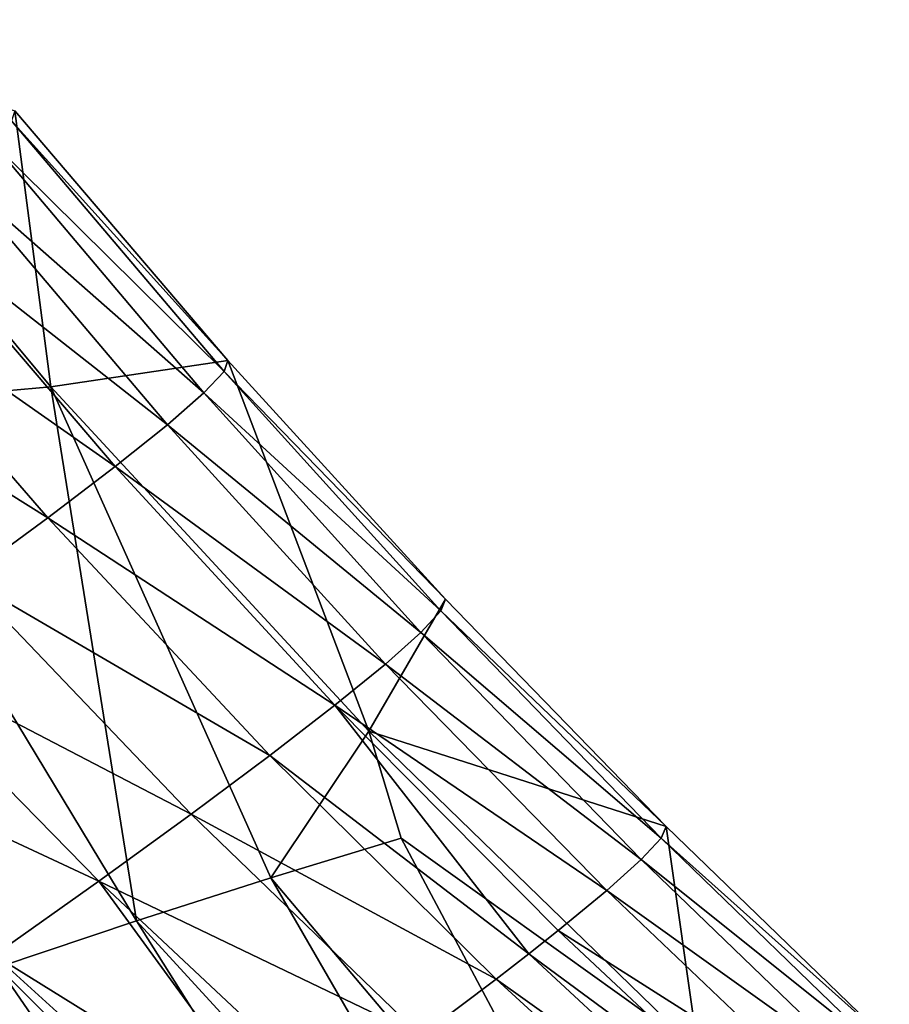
# Model space of a CAD drawing. Header units: metres. Extents: x 39 to 273, y -927 to -601.
# Tile 4 of 8: x 199 to 232, y -852 to -815. Entities that reach past the tile are written whole.
import ezdxf

# ---------------------------------------------------------------- set-up
doc = ezdxf.new("R2010")
doc.units = ezdxf.units.M

msp = doc.modelspace()

# ---------------------------------------------------------------- linework, layer by layer
at = {"layer": 'None'}
for points in [[(199.980621, -828.804077, -6.143128), (188.274353, -814.723022, -2.131491), (198.599136, -818.214233, -3.541771)], [(188.274353, -814.723022, -2.131491), (199.980621, -828.804077, -6.143128), (191.350372, -829.56311, 4.231885)], [(198.599136, -818.214233, -3.541771), (198.483658, -818.603027, 4.416941), (206.766388, -827.788513, -6.618952)], [(199.980621, -828.804077, -6.143128), (198.599136, -818.214233, -3.541771), (206.766388, -827.788513, -6.618952)], [(206.623245, -828.20874, 1.092437), (198.483658, -818.603027, 4.416941), (197.707626, -819.40802, 12.261387)], [(198.483658, -818.603027, 4.416941), (206.623245, -828.20874, 1.092437), (206.766388, -827.788513, -6.618952)], [(196.278992, -820.619263, 19.928217), (205.850922, -829.034668, 8.685819), (197.707626, -819.40802, 12.261387)], [(197.707626, -819.40802, 12.261387), (205.850922, -829.034668, 8.685819), (206.623245, -828.20874, 1.092437)], [(194.211716, -822.223267, 27.355217), (204.457306, -830.255371, 16.103867), (196.278992, -820.619263, 19.928217)], [(196.278992, -820.619263, 19.928217), (204.457306, -830.255371, 16.103867), (205.850922, -829.034668, 8.685819)], [(202.455688, -831.856689, 23.290276), (194.211716, -822.223267, 27.355217), (191.525574, -824.20343, 34.481987)], [(202.455688, -831.856689, 23.290276), (204.457306, -830.255371, 16.103867), (194.211716, -822.223267, 27.355217)], [(199.864685, -833.821533, 30.190371), (191.525574, -824.20343, 34.481987), (188.246002, -826.539551, 41.25058)], [(199.864685, -833.821533, 30.190371), (202.455688, -831.856689, 23.290276), (191.525574, -824.20343, 34.481987)], [(196.708115, -836.129639, 36.751694), (199.864685, -833.821533, 30.190371), (188.246002, -826.539551, 41.25058)], [(212.170303, -842.000977, -11.634331), (199.980621, -828.804077, -6.143128), (206.766388, -827.788513, -6.618952)], [(206.766388, -827.788513, -6.618952), (206.623245, -828.20874, 1.092437), (215.108612, -836.945251, -10.414367)], [(206.766388, -827.788513, -6.618952), (215.108612, -836.945251, -10.414367), (212.170303, -842.000977, -11.634331)], [(205.850922, -829.034668, 8.685819), (214.935791, -837.384216, -2.967438), (206.623245, -828.20874, 1.092437)], [(206.623245, -828.20874, 1.092437), (214.935791, -837.384216, -2.967438), (215.108612, -836.945251, -10.414367)], [(199.980621, -828.804077, -6.143128), (203.265411, -849.272278, 3.988795), (191.350372, -829.56311, 4.231885)], [(203.265411, -849.272278, 3.988795), (199.980621, -828.804077, -6.143128), (208.418549, -847.624084, -2.95334)], [(199.980621, -828.804077, -6.143128), (212.170303, -842.000977, -11.634331), (208.418549, -847.624084, -2.95334)], [(204.457306, -830.255371, 16.103867), (214.166885, -838.215515, 4.361241), (205.850922, -829.034668, 8.685819)], [(205.850922, -829.034668, 8.685819), (214.166885, -838.215515, 4.361241), (214.935791, -837.384216, -2.967438)], [(191.350372, -829.56311, 4.231885), (203.265411, -849.272278, 3.988795), (197.961868, -851.048706, 10.776378)], [(204.457306, -830.255371, 16.103867), (202.455688, -831.856689, 23.290276), (212.809723, -839.427307, 11.52029)], [(214.166885, -838.215515, 4.361241), (204.457306, -830.255371, 16.103867), (212.809723, -839.427307, 11.52029)], [(210.877014, -841.005127, 18.459234), (202.455688, -831.856689, 23.290276), (199.864685, -833.821533, 30.190371)], [(212.809723, -839.427307, 11.52029), (202.455688, -831.856689, 23.290276), (210.877014, -841.005127, 18.459234)], [(208.386246, -842.93158, 25.129026), (199.864685, -833.821533, 30.190371), (196.708115, -836.129639, 36.751694)], [(208.386246, -842.93158, 25.129026), (210.877014, -841.005127, 18.459234), (199.864685, -833.821533, 30.190371)], [(196.708115, -836.129639, 36.751694), (193.014709, -838.758118, 42.924568), (205.359573, -845.186768, 31.482588)], [(205.359573, -845.186768, 31.482588), (208.386246, -842.93158, 25.129026), (196.708115, -836.129639, 36.751694)], [(215.108612, -836.945251, -10.414367), (223.577774, -845.662476, -14.900948), (212.170303, -842.000977, -11.634331)], [(215.108612, -836.945251, -10.414367), (214.935791, -837.384216, -2.967438), (223.577774, -845.662476, -14.900948)], [(214.166885, -838.215515, 4.361241), (223.377045, -846.106812, -7.727904), (214.935791, -837.384216, -2.967438)], [(214.935791, -837.384216, -2.967438), (223.377045, -846.106812, -7.727904), (223.577774, -845.662476, -14.900948)], [(214.166885, -838.215515, 4.361241), (212.809723, -839.427307, 11.52029), (222.614136, -846.927185, -0.669967)], [(223.377045, -846.106812, -7.727904), (214.166885, -838.215515, 4.361241), (222.614136, -846.927185, -0.669967)], [(188.817932, -841.681335, 48.66264), (201.823547, -847.748108, 37.475288), (193.014709, -838.758118, 42.924568)], [(193.014709, -838.758118, 42.924568), (201.823547, -847.748108, 37.475288), (205.359573, -845.186768, 31.482588)], [(212.809723, -839.427307, 11.52029), (210.877014, -841.005127, 18.459234), (221.29689, -848.111389, 6.227203)], [(222.614136, -846.927185, -0.669967), (212.809723, -839.427307, 11.52029), (221.29689, -848.111389, 6.227203)], [(218.309464, -850.536987, 16.173653), (210.877014, -841.005127, 18.459234), (208.386246, -842.93158, 25.129026)], [(221.29689, -848.111389, 6.227203), (210.877014, -841.005127, 18.459234), (219.437515, -849.644653, 12.918717)], [(210.877014, -841.005127, 18.459234), (218.309464, -850.536987, 16.173653), (219.437515, -849.644653, 12.918717)], [(201.823547, -847.748108, 37.475288), (188.817932, -841.681335, 48.66264), (197.80899, -850.590759, 43.065437)], [(208.418549, -847.624084, -2.95334), (212.170303, -842.000977, -11.634331), (213.417542, -846.098755, -10.041193)], [(212.170303, -842.000977, -11.634331), (223.577774, -845.662476, -14.900948), (224.80098, -854.263916, -18.544022)], [(212.170303, -842.000977, -11.634331), (224.80098, -854.263916, -18.544022), (213.417542, -846.098755, -10.041193)], [(217.052353, -851.509949, 19.360926), (208.386246, -842.93158, 25.129026), (205.359573, -845.186768, 31.482588)], [(217.052353, -851.509949, 19.360926), (218.309464, -850.536987, 16.173653), (208.386246, -842.93158, 25.129026)], [(205.359573, -845.186768, 31.482588), (201.823547, -847.748108, 37.475288), (214.161911, -853.687805, 25.511869)], [(214.161911, -853.687805, 25.511869), (217.052353, -851.509949, 19.360926), (205.359573, -845.186768, 31.482588)], [(223.577774, -845.662476, -14.900948), (223.377045, -846.106812, -7.727904), (232.125809, -853.924683, -20.050297)], [(223.577774, -845.662476, -14.900948), (232.125809, -853.924683, -20.050297), (224.80098, -854.263916, -18.544022)], [(213.417542, -846.098755, -10.041193), (224.157715, -866.280518, -8.320248), (208.418549, -847.624084, -2.95334)], [(213.417542, -846.098755, -10.041193), (224.80098, -854.263916, -18.544022), (224.157715, -866.280518, -8.320248)], [(223.377045, -846.106812, -7.727904), (222.614136, -846.927185, -0.669967), (231.902802, -854.360168, -13.152883)], [(223.377045, -846.106812, -7.727904), (231.902802, -854.360168, -13.152883), (232.125809, -853.924683, -20.050297)], [(222.614136, -846.927185, -0.669967), (221.29689, -848.111389, 6.227203), (231.151642, -855.152954, -6.364202)], [(231.902802, -854.360168, -13.152883), (222.614136, -846.927185, -0.669967), (231.151642, -855.152954, -6.364202)], [(208.933273, -857.492371, 34.105713), (201.823547, -847.748108, 37.475288), (197.80899, -850.590759, 43.065437)], [(201.823547, -847.748108, 37.475288), (210.790588, -856.156372, 31.331715), (214.161911, -853.687805, 25.511869)], [(210.790588, -856.156372, 31.331715), (201.823547, -847.748108, 37.475288), (208.933273, -857.492371, 34.105713)], [(208.418549, -847.624084, -2.95334), (219.806427, -867.323853, -2.366327), (203.265411, -849.272278, 3.988795)], [(224.157715, -866.280518, -8.320248), (219.806427, -867.323853, -2.366327), (208.418549, -847.624084, -2.95334)], [(221.29689, -848.111389, 6.227203), (219.437515, -849.644653, 12.918717), (229.880264, -856.290588, 0.275417)], [(221.29689, -848.111389, 6.227203), (229.880264, -856.290588, 0.275417), (231.151642, -855.152954, -6.364202)], [(203.265411, -849.272278, 3.988795), (215.355179, -868.467041, 3.464032), (197.961868, -851.048706, 10.776378)], [(219.806427, -867.323853, -2.366327), (215.355179, -868.467041, 3.464032), (203.265411, -849.272278, 3.988795)], [(219.437515, -849.644653, 12.918717), (218.309464, -850.536987, 16.173653), (228.100296, -857.758545, 6.726295)], [(219.437515, -849.644653, 12.918717), (228.100296, -857.758545, 6.726295), (229.880264, -856.290588, 0.275417)], [(193.350647, -853.687439, 48.214733), (206.966568, -858.891907, 36.783169), (197.80899, -850.590759, 43.065437)], [(197.80899, -850.590759, 43.065437), (206.966568, -858.891907, 36.783169), (208.933273, -857.492371, 34.105713)], [(227.024231, -858.611328, 9.86883), (218.309464, -850.536987, 16.173653), (217.052353, -851.509949, 19.360926)], [(218.309464, -850.536987, 16.173653), (227.024231, -858.611328, 9.86883), (228.100296, -857.758545, 6.726295)], [(197.961868, -851.048706, 10.776378), (210.810959, -869.71582, 9.160717), (192.511047, -852.959595, 17.399239)], [(197.961868, -851.048706, 10.776378), (215.355179, -868.467041, 3.464032), (210.810959, -869.71582, 9.160717)], [(225.827042, -859.540344, 12.949792), (217.052353, -851.509949, 19.360926), (214.161911, -853.687805, 25.511869)], [(225.827042, -859.540344, 12.949792), (227.024231, -858.611328, 9.86883), (217.052353, -851.509949, 19.360926)]]:
    msp.add_3dface(points, dxfattribs=at)

doc.saveas('drawing.dxf')
